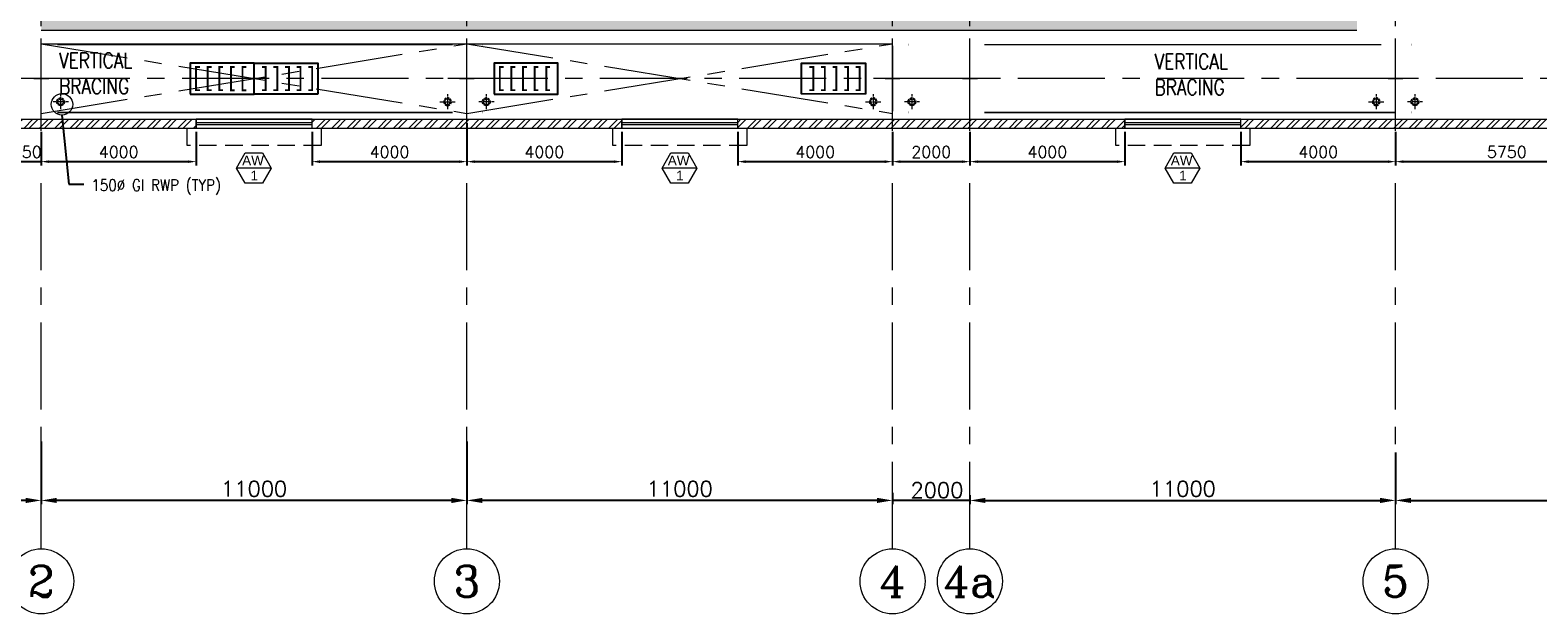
# Model space of a CAD drawing. Header units: inches. Extents: x 709340 to 1075215, y 37864 to 402163.
# Tile 9 of 56: x 796463 to 835428, y 138610 to 153690. Entities that reach past the tile are written whole.
import ezdxf
from ezdxf.enums import TextEntityAlignment as Align

# ---------------------------------------------------------------- set-up
doc = ezdxf.new("R2010")
doc.units = ezdxf.units.IN
doc.header["$LTSCALE"] = 1800
doc.header["$MEASUREMENT"] = 0
for name, pattern in [('1 NORTH ELEVATION$0$NORTH ELEVATION$0$HIDDEN', [0.375, 0.25, -0.125]), ('CENTER', [2, 1.25, -0.25, 0.25, -0.25]), ('CENTER2', [1.125, 0.75, -0.125, 0.125, -0.125]), ('CONTINOUS', [0]), ('CONTINU', [0]), ('HIDDEN', [0.375, 0.25, -0.125]), ('HIDDEN2', [0.1875, 0.125, -0.0625])]:
    doc.linetypes.add(name, pattern=pattern)
doc.layers.get('0').update_dxf_attribs({"color": 253, "lineweight": 5})
doc.layers.get('Defpoints').update_dxf_attribs({"lineweight": 18})
for name, color, linetype, lineweight in [('2CON', 1, 'Continuous', 13), ('4MM', 4, 'Continuous', 20), ('A-WIN TAG', 3, 'Continuous', 13), ('BRACING', 1, 'HIDDEN', 18), ('CEN', 8, 'CENTER', 18), ('CL', 8, 'CENTER', 15), ('COL', 1, 'Continuous', 18), ('DIM', 4, 'Continuous', 18), ('dimension line', 4, 'Continuous', 13), ('GRID', 8, 'CENTER', 18), ('RAIN WATER', 6, 'Continuous', 18), ('SUNSHADE', 2, '1 NORTH ELEVATION$0$NORTH ELEVATION$0$HIDDEN', 13), ('TEXT', 3, 'Continuous', 18), ('WALL', 6, 'Continuous', 18), ('WALL HATCH', 8, 'Continuous', 13), ('WINDOW', 3, 'Continuous', 13)]:
    doc.layers.add(name, color=color, linetype=linetype, lineweight=lineweight)
for name, color, linetype in [('COLUMN FOUNDATION', 4, 'Continuous'), ('SWGR', 7, 'Continuous'), ('TRAY', 11, 'Continuous')]:
    doc.layers.add(name, color=color, linetype=linetype)
doc.styles.add('ROAMNS', font='ROMANS.shx')
doc.styles.add('ROMANC', font='ROMANC.SHX')
doc.styles.add('ROMANS', font='romans.shx')
doc.styles.get("Standard").update_dxf_attribs({"font": 'arial.ttf'})
doc.dimstyles.new('DIM INT 1', dxfattribs={"dimtxt": 300, "dimasz": 200, "dimexe": 100, "dimexo": 100, "dimgap": 100, "dimtad": 1, "dimdec": 0, "dimzin": 13, "dimdsep": 46, "dimlunit": 5, "dimtxsty": 'ROAMNS', "dimblk2": 'OBLIQUE', "dimcen": 0.09, "dimclrd": 9, "dimclre": 9, "dimclrt": 4, "dimadec": 0, "dimazin": 0, "dimtfac": 1, "dimtdec": 0, "dimtix": 1, "dimtmove": 2, "dimatfit": 3, "dimfxl": 1, "dimtolj": 1, "dimtzin": 13, "dimarcsym": 0})
doc.dimstyles.new('DIM100 x2', dxfattribs={"dimscale": 0, "dimtxt": 400, "dimasz": 400, "dimexe": 100, "dimexo": 100, "dimgap": 100, "dimtad": 1, "dimdec": 0, "dimzin": 13, "dimdsep": 46, "dimtxsty": 'ROMANS', "dimblk2": 'OBLIQUE', "dimcen": 100, "dimdle": 100, "dimclrd": 9, "dimclre": 9, "dimclrt": 4, "dimadec": 0, "dimazin": 0, "dimtfac": 1.1, "dimtdec": 0, "dimtix": 1, "dimtmove": 2, "dimatfit": 3, "dimfxl": 1, "dimtolj": 1, "dimtzin": 13, "dimarcsym": 0})

# ---------------------------------------------------------------- blocks, each defined once
blk = doc.blocks.new('COL A')
at = {"layer": '4MM', "const_width": 3}
for points in [[(-412, 900), (412, 900), (412, 850), (-412, 850)], [(-25, 850), (25, 850), (25, -850), (-25, -850)], [(-412, -850), (412, -850), (412, -900), (-412, -900)]]:
    blk.add_lwpolyline(points, close=True, dxfattribs=at)
at = {"layer": 'CL', "color": 25}
for p, q in [((0, -900), (0, 1032)), ((556, 0), (-495, 0))]:
    blk.add_line(p, q, dxfattribs=at)
blk = doc.blocks.new('A-ROW COLUMN')
blk.add_line((181169, 40840), (181169, 42640))
at = {"layer": 'CEN'}
for p, q in [((181169, 40840), (181169, 42640)), ((180977, 41740), (181360, 41740))]:
    blk.add_line(p, q, dxfattribs=at)
blk.add_blockref('COL A', (181169, 41740))
blk = doc.blocks.new('*D408')
at = {"layer": 'Defpoints', "color": 0, "transparency": 16777216}
for p in [(796751, 143165), (807751, 142021), (796751, 141540)]:
    blk.add_point(p, dxfattribs=at)
at = {"layer": 'dimension line', "color": 9, "lineweight": -2, "transparency": 16777216}
for p, q in [((796751, 143065), (796751, 141440)), ((807751, 141921), (807751, 141440)), ((807351, 141540), (797151, 141540))]:
    blk.add_line(p, q, dxfattribs=at)
at = {"layer": 'dimension line', "color": 9, "transparency": 16777216}
for points in [[(797151, 141606), (797151, 141473), (796751, 141540)], [(807351, 141606), (807351, 141473), (807751, 141540)]]:
    blk.add_solid(points, dxfattribs=at)
at = {"layer": 'dimension line', "color": 4, "transparency": 16777216, "insert": (802251, 141840), "char_height": 400, "attachment_point": 5, "style": 'ROMANS'}
blk.add_mtext('\\A1;11000', dxfattribs=at)
blk = doc.blocks.new('_Oblique')
at = {"color": 0, "linetype": 'ByBlock', "lineweight": -2}
blk.add_line((-0.5, -0.5), (0.5, 0.5), dxfattribs=at)
blk = doc.blocks.new('*D409')
at = {"layer": 'Defpoints', "color": 0, "transparency": 16777216}
for p in [(807751, 143165), (818751, 141836), (807751, 141540)]:
    blk.add_point(p, dxfattribs=at)
at = {"layer": 'dimension line', "color": 9, "lineweight": -2, "transparency": 16777216}
for p, q in [((807751, 143065), (807751, 141440)), ((818351, 141540), (808151, 141540)), ((818751, 141736), (818751, 141440))]:
    blk.add_line(p, q, dxfattribs=at)
at = {"layer": 'dimension line', "color": 9, "transparency": 16777216}
for points in [[(808151, 141606), (808151, 141473), (807751, 141540)], [(818351, 141606), (818351, 141473), (818751, 141540)]]:
    blk.add_solid(points, dxfattribs=at)
at = {"layer": 'dimension line', "color": 4, "transparency": 16777216, "insert": (813251, 141840), "char_height": 400, "attachment_point": 5, "style": 'ROMANS'}
blk.add_mtext('\\A1;11000', dxfattribs=at)
blk = doc.blocks.new('*D410')
at = {"layer": 'Defpoints', "color": 0, "transparency": 16777216}
for p in [(784751, 143165), (796751, 142021), (784751, 141540)]:
    blk.add_point(p, dxfattribs=at)
at = {"layer": 'dimension line', "color": 9, "lineweight": -2, "transparency": 16777216}
for p, q in [((784751, 143065), (784751, 141440)), ((796751, 141921), (796751, 141440)), ((796351, 141540), (785151, 141540))]:
    blk.add_line(p, q, dxfattribs=at)
at = {"layer": 'dimension line', "color": 9, "transparency": 16777216}
for points in [[(785151, 141606), (785151, 141473), (784751, 141540)], [(796351, 141606), (796351, 141473), (796751, 141540)]]:
    blk.add_solid(points, dxfattribs=at)
at = {"layer": 'dimension line', "color": 4, "transparency": 16777216, "insert": (790751, 141840), "char_height": 400, "attachment_point": 5, "style": 'ROMANS'}
blk.add_mtext('\\A1;12000', dxfattribs=at)
blk = doc.blocks.new('*D412')
at = {"layer": 'Defpoints', "color": 0, "transparency": 16777216}
for p in [(831751, 142881), (820751, 141776), (831751, 141540)]:
    blk.add_point(p, dxfattribs=at)
at = {"layer": 'dimension line', "color": 9, "lineweight": -2, "transparency": 16777216}
for p, q in [((831751, 142781), (831751, 141440)), ((820751, 141676), (820751, 141440)), ((821151, 141540), (831351, 141540))]:
    blk.add_line(p, q, dxfattribs=at)
at = {"layer": 'dimension line', "color": 9, "transparency": 16777216}
for points in [[(821151, 141606), (821151, 141473), (820751, 141540)], [(831351, 141606), (831351, 141473), (831751, 141540)]]:
    blk.add_solid(points, dxfattribs=at)
at = {"layer": 'dimension line', "color": 4, "transparency": 16777216, "insert": (826251, 141840), "char_height": 400, "attachment_point": 5, "style": 'ROMANS'}
blk.add_mtext('\\A1;11000', dxfattribs=at)
blk = doc.blocks.new('*D413')
at = {"layer": 'Defpoints', "color": 0, "transparency": 16777216}
for p in [(843751, 143165), (831751, 142182), (843751, 141540)]:
    blk.add_point(p, dxfattribs=at)
at = {"layer": 'dimension line', "color": 9, "lineweight": -2, "transparency": 16777216}
for p, q in [((843751, 143065), (843751, 141440)), ((831751, 142082), (831751, 141440)), ((832151, 141540), (843351, 141540))]:
    blk.add_line(p, q, dxfattribs=at)
at = {"layer": 'dimension line', "color": 9, "transparency": 16777216}
for points in [[(832151, 141606), (832151, 141473), (831751, 141540)], [(843351, 141606), (843351, 141473), (843751, 141540)]]:
    blk.add_solid(points, dxfattribs=at)
at = {"layer": 'dimension line', "color": 4, "transparency": 16777216, "insert": (837751, 141840), "char_height": 400, "attachment_point": 5, "style": 'ROMANS'}
blk.add_mtext('\\A1;12000', dxfattribs=at)
blk = doc.blocks.new('*D424')
at = {"layer": 'Defpoints', "color": 0, "transparency": 16777216}
for p in [(818751, 141836), (818751, 141540), (820751, 141664)]:
    blk.add_point(p, dxfattribs=at)
at = {"layer": 'dimension line', "color": 9, "lineweight": -2, "transparency": 16777216}
for p, q in [((818351, 141540), (817951, 141540)), ((818751, 141736), (818751, 141440)), ((820751, 141540), (818751, 141540)), ((820751, 141564), (820751, 141440)), ((821151, 141540), (821551, 141540))]:
    blk.add_line(p, q, dxfattribs=at)
at = {"layer": 'dimension line', "color": 9, "transparency": 16777216}
for points in [[(818351, 141606), (818351, 141473), (818751, 141540)], [(821151, 141606), (821151, 141473), (820751, 141540)]]:
    blk.add_solid(points, dxfattribs=at)
at = {"layer": 'dimension line', "color": 4, "transparency": 16777216, "insert": (819899, 141804), "char_height": 400, "attachment_point": 5, "style": 'ROMANS'}
blk.add_mtext('\\A1;2000', dxfattribs=at)
blk = doc.blocks.new('A$C377314CA')
at = {"layer": 'SWGR', "color": 4, "linetype": 'CONTINOUS', "const_width": 25}
for points in [[(-9150, 300), (-9250, 300), (-9250, -300), (-9150, -300)], [(-8850, 300), (-8950, 300), (-8950, -300), (-8850, -300)], [(-2150, 300), (-2050, 300), (-2050, -300), (-2150, -300)], [(-1850, 300), (-1750, 300), (-1750, -300), (-1850, -300)], [(-1550, 300), (-1450, 300), (-1450, -300), (-1550, -300)], [(-1250, 300), (-1150, 300), (-1150, -300), (-1250, -300)], [(-950, 300), (-850, 300), (-850, -300), (-950, -300)]]:
    blk.add_lwpolyline(points, dxfattribs=at)
at = {"layer": 'TRAY', "color": 1, "linetype": 'CONTINOUS', "elevation": 0}
for points in [[(-18150, -402), (-16500, -400), (-16500, 400), (-18150, 400)], [(-14850, -400), (-16500, -400), (-16500, 400), (-14850, 400)]]:
    blk.add_lwpolyline(points, close=True, dxfattribs=at)
at = {"layer": 'TRAY', "color": 1, "linetype": 'CONTINOUS'}
for points in [[(-10300, -400), (-8650, -400), (-8650, 400), (-10300, 400)], [(-10300, -400), (-8650, -398), (-8650, 400), (-10300, 400)], [(-700, -400), (-2350, -398), (-2350, 400), (-700, 400)]]:
    blk.add_lwpolyline(points, close=True, dxfattribs=at)
at = {"layer": 'TRAY', "color": 4, "linetype": 'CONTINU', "const_width": 50}
for points in [[(-17900, -300), (-18000, -300), (-18000, 300), (-17900, 300)], [(-17600, -300), (-17700, -300), (-17700, 300), (-17600, 300)], [(-17300, -300), (-17400, -300), (-17400, 300), (-17300, 300)], [(-10050, -300), (-10150, -300), (-10150, 300), (-10050, 300)], [(-10050, -300), (-10150, -300), (-10150, 300), (-10050, 300)], [(-9750, -300), (-9850, -300), (-9850, 300), (-9750, 300)], [(-9750, -300), (-9850, -300), (-9850, 300), (-9750, 300)], [(-9450, -300), (-9550, -300), (-9550, 300), (-9450, 300)], [(-9450, -300), (-9550, -300), (-9550, 300), (-9450, 300)], [(-9150, -300), (-9250, -300), (-9250, 300), (-9150, 300)], [(-9150, -300), (-9250, -300), (-9250, 300), (-9150, 300)], [(-8850, -300), (-8950, -300), (-8950, 300), (-8850, 300)], [(-8850, -300), (-8950, -300), (-8950, 300), (-8850, 300)], [(-2150, -300), (-2050, -300), (-2050, 300), (-2150, 300)], [(-1850, -300), (-1750, -300), (-1750, 300), (-1850, 300)], [(-1550, -300), (-1450, -300), (-1450, 300), (-1550, 300)], [(-1250, -300), (-1150, -300), (-1150, 300), (-1250, 300)], [(-950, -300), (-850, -300), (-850, 300), (-950, 300)]]:
    blk.add_lwpolyline(points, dxfattribs=at)
at = {"layer": 'TRAY', "color": 4, "linetype": 'CONTINU', "const_width": 50, "elevation": 0}
for points in [[(-17000, -302), (-17100, -302), (-17100, 298), (-17000, 298)], [(-16700, -302), (-16800, -302), (-16800, 298), (-16700, 298)], [(-16300, -300), (-16200, -300), (-16200, 300), (-16300, 300)], [(-16000, -300), (-15900, -300), (-15900, 300), (-16000, 300)], [(-15700, -300), (-15600, -300), (-15600, 300), (-15700, 300)], [(-15400, -300), (-15300, -300), (-15300, 300), (-15400, 300)], [(-15100, -300), (-15000, -300), (-15000, 300), (-15100, 300)]]:
    blk.add_lwpolyline(points, dxfattribs=at)
blk = doc.blocks.new('A$C606C4837')
h = blk.add_hatch()
h.set_pattern_fill('DOTS', color=8, scale=5000)
h.set_pattern_definition([(0, (0, -1000), (156.25, 312.5), [0, -312.5])])
h.paths.add_polyline_path([(-67175, -8700), (-67175, -10200), (-33175, -10200), (-33175, -8832), (-4175, -8832), (-4175, -10432), (-2675, -10432), (-1175, -10432), (-1175, -8932), (-2675, -8932), (-2675, -7332), (-34675, -7332), (-34675, -8700)])
at = {"layer": 'DIM', "color": 8}
blk.add_line((-67175, -10200), (-33175, -10200), dxfattribs=at)
blk = doc.blocks.new('RWDP')
at = {"layer": 'RAIN WATER', "linetype": 'CENTER2', "ltscale": 0.05}
for p, q in [((700, -600), (300, -600)), ((500, -400), (500, -800))]:
    blk.add_line(p, q, dxfattribs=at)
at = {"layer": 'RAIN WATER', "linetype": 'HIDDEN2', "ltscale": 0.25}
blk.add_circle((500, -600), 100, dxfattribs=at)
at = {"layer": 'RAIN WATER', "ltscale": 0.25}
blk.add_circle((500, -600), 75, dxfattribs=at)
blk = doc.blocks.new('*D513')
at = {"color": 9, "lineweight": -2, "transparency": 16777216}
for p, q in [((796001, 151060), (796001, 150193)), ((796751, 151060), (796751, 150193)), ((795801, 150293), (795601, 150293)), ((796001, 150293), (796751, 150293)), ((796951, 150293), (797151, 150293))]:
    blk.add_line(p, q, dxfattribs=at)
at = {"color": 9, "transparency": 16777216}
for points in [[(795801, 150326), (795801, 150259), (796001, 150293)], [(796951, 150326), (796951, 150259), (796751, 150293)]]:
    blk.add_solid(points, dxfattribs=at)
at = {"layer": 'Defpoints', "color": 0, "transparency": 16777216}
for p in [(796001, 151160), (796751, 151160)]:
    blk.add_point(p, dxfattribs=at)
at = {"color": 4, "transparency": 16777216, "insert": (796376, 150543), "char_height": 300, "attachment_point": 5, "style": 'ROAMNS', "bg_fill": 3, "box_fill_scale": 1.25, "bg_fill_color": 256, "bg_fill_true_color": 13158600, "bg_fill_transparency": 0}
blk.add_mtext('\\A1;750', dxfattribs=at)
at = {"layer": 'Defpoints', "color": 0, "transparency": 16777216}
blk.add_point((796751, 150293), dxfattribs=at)
blk = doc.blocks.new('*D514')
at = {"color": 9, "lineweight": -2, "transparency": 16777216}
for p, q in [((796751, 151060), (796751, 150193)), ((800751, 151060), (800751, 150193)), ((796951, 150293), (800551, 150293))]:
    blk.add_line(p, q, dxfattribs=at)
at = {"color": 9, "transparency": 16777216}
for points in [[(796951, 150326), (796951, 150259), (796751, 150293)], [(800551, 150326), (800551, 150259), (800751, 150293)]]:
    blk.add_solid(points, dxfattribs=at)
at = {"layer": 'Defpoints', "color": 0, "transparency": 16777216}
for p in [(796751, 151160), (800751, 151160), (800751, 150293)]:
    blk.add_point(p, dxfattribs=at)
at = {"color": 4, "transparency": 16777216, "insert": (798751, 150543), "char_height": 300, "attachment_point": 5, "style": 'ROAMNS', "bg_fill": 3, "box_fill_scale": 1.25, "bg_fill_color": 256, "bg_fill_true_color": 13158600, "bg_fill_transparency": 0}
blk.add_mtext('\\A1;4000', dxfattribs=at)
blk = doc.blocks.new('*D515')
at = {"color": 9, "lineweight": -2, "transparency": 16777216}
for p, q in [((807751, 151290), (807751, 150193)), ((803751, 151060), (803751, 150193)), ((803951, 150293), (807551, 150293))]:
    blk.add_line(p, q, dxfattribs=at)
at = {"color": 9, "transparency": 16777216}
for points in [[(803951, 150326), (803951, 150259), (803751, 150293)], [(807551, 150326), (807551, 150259), (807751, 150293)]]:
    blk.add_solid(points, dxfattribs=at)
at = {"layer": 'Defpoints', "color": 0, "transparency": 16777216}
for p in [(807751, 151390), (803751, 151160), (807751, 150293)]:
    blk.add_point(p, dxfattribs=at)
at = {"color": 4, "transparency": 16777216, "insert": (805751, 150543), "char_height": 300, "attachment_point": 5, "style": 'ROAMNS', "bg_fill": 3, "box_fill_scale": 1.25, "bg_fill_color": 256, "bg_fill_true_color": 13158600, "bg_fill_transparency": 0}
blk.add_mtext('\\A1;4000', dxfattribs=at)
blk = doc.blocks.new('*D516')
at = {"color": 9, "lineweight": -2, "transparency": 16777216}
for p, q in [((807751, 151290), (807751, 150193)), ((811751, 151060), (811751, 150193)), ((807951, 150293), (811551, 150293))]:
    blk.add_line(p, q, dxfattribs=at)
at = {"color": 9, "transparency": 16777216}
for points in [[(807951, 150326), (807951, 150259), (807751, 150293)], [(811551, 150326), (811551, 150259), (811751, 150293)]]:
    blk.add_solid(points, dxfattribs=at)
at = {"layer": 'Defpoints', "color": 0, "transparency": 16777216}
for p in [(807751, 151390), (811751, 151160), (811751, 150293)]:
    blk.add_point(p, dxfattribs=at)
at = {"color": 4, "transparency": 16777216, "insert": (809751, 150543), "char_height": 300, "attachment_point": 5, "style": 'ROAMNS', "bg_fill": 3, "box_fill_scale": 1.25, "bg_fill_color": 256, "bg_fill_true_color": 13158600, "bg_fill_transparency": 0}
blk.add_mtext('\\A1;4000', dxfattribs=at)
blk = doc.blocks.new('*D517')
at = {"color": 9, "lineweight": -2, "transparency": 16777216}
for p, q in [((814751, 151060), (814751, 150193)), ((818751, 151060), (818751, 150193)), ((814951, 150293), (818551, 150293))]:
    blk.add_line(p, q, dxfattribs=at)
at = {"color": 9, "transparency": 16777216}
for points in [[(814951, 150326), (814951, 150259), (814751, 150293)], [(818551, 150326), (818551, 150259), (818751, 150293)]]:
    blk.add_solid(points, dxfattribs=at)
at = {"layer": 'Defpoints', "color": 0, "transparency": 16777216}
for p in [(814751, 151160), (818751, 151160), (818751, 150293)]:
    blk.add_point(p, dxfattribs=at)
at = {"color": 4, "transparency": 16777216, "insert": (816751, 150543), "char_height": 300, "attachment_point": 5, "style": 'ROAMNS', "bg_fill": 3, "box_fill_scale": 1.25, "bg_fill_color": 256, "bg_fill_true_color": 13158600, "bg_fill_transparency": 0}
blk.add_mtext('\\A1;4000', dxfattribs=at)
blk = doc.blocks.new('*D518')
at = {"color": 9, "lineweight": -2, "transparency": 16777216}
for p, q in [((818751, 151060), (818751, 150193)), ((820751, 151060), (820751, 150193)), ((818951, 150293), (820551, 150293))]:
    blk.add_line(p, q, dxfattribs=at)
at = {"color": 9, "transparency": 16777216}
for points in [[(818951, 150326), (818951, 150259), (818751, 150293)], [(820551, 150326), (820551, 150259), (820751, 150293)]]:
    blk.add_solid(points, dxfattribs=at)
at = {"layer": 'Defpoints', "color": 0, "transparency": 16777216}
for p in [(818751, 151160), (820751, 151160), (820751, 150293)]:
    blk.add_point(p, dxfattribs=at)
at = {"color": 4, "transparency": 16777216, "insert": (819751, 150543), "char_height": 300, "attachment_point": 5, "style": 'ROAMNS', "bg_fill": 3, "box_fill_scale": 1.25, "bg_fill_color": 256, "bg_fill_true_color": 13158600, "bg_fill_transparency": 0}
blk.add_mtext('\\A1;2000', dxfattribs=at)
blk = doc.blocks.new('*D519')
at = {"color": 9, "lineweight": -2, "transparency": 16777216}
for p, q in [((820751, 151060), (820751, 150193)), ((824751, 151060), (824751, 150193)), ((820951, 150293), (824551, 150293))]:
    blk.add_line(p, q, dxfattribs=at)
at = {"color": 9, "transparency": 16777216}
for points in [[(820951, 150326), (820951, 150259), (820751, 150293)], [(824551, 150326), (824551, 150259), (824751, 150293)]]:
    blk.add_solid(points, dxfattribs=at)
at = {"layer": 'Defpoints', "color": 0, "transparency": 16777216}
for p in [(820751, 151160), (824751, 151160), (824751, 150293)]:
    blk.add_point(p, dxfattribs=at)
at = {"color": 4, "transparency": 16777216, "insert": (822751, 150543), "char_height": 300, "attachment_point": 5, "style": 'ROAMNS', "bg_fill": 3, "box_fill_scale": 1.25, "bg_fill_color": 256, "bg_fill_true_color": 13158600, "bg_fill_transparency": 0}
blk.add_mtext('\\A1;4000', dxfattribs=at)
blk = doc.blocks.new('*D520')
at = {"color": 9, "lineweight": -2, "transparency": 16777216}
for p, q in [((827751, 151060), (827751, 150193)), ((831751, 151060), (831751, 150193)), ((827951, 150293), (831551, 150293))]:
    blk.add_line(p, q, dxfattribs=at)
at = {"color": 9, "transparency": 16777216}
for points in [[(827951, 150326), (827951, 150259), (827751, 150293)], [(831551, 150326), (831551, 150259), (831751, 150293)]]:
    blk.add_solid(points, dxfattribs=at)
at = {"layer": 'Defpoints', "color": 0, "transparency": 16777216}
for p in [(827751, 151160), (831751, 151160), (831751, 150293)]:
    blk.add_point(p, dxfattribs=at)
at = {"color": 4, "transparency": 16777216, "insert": (829751, 150543), "char_height": 300, "attachment_point": 5, "style": 'ROAMNS', "bg_fill": 3, "box_fill_scale": 1.25, "bg_fill_color": 256, "bg_fill_true_color": 13158600, "bg_fill_transparency": 0}
blk.add_mtext('\\A1;4000', dxfattribs=at)
blk = doc.blocks.new('*D521')
at = {"color": 9, "lineweight": -2, "transparency": 16777216}
for p, q in [((831751, 151060), (831751, 150193)), ((837501, 150790), (837501, 150193)), ((831951, 150293), (837301, 150293))]:
    blk.add_line(p, q, dxfattribs=at)
at = {"color": 9, "transparency": 16777216}
for points in [[(831951, 150326), (831951, 150259), (831751, 150293)], [(837301, 150326), (837301, 150259), (837501, 150293)]]:
    blk.add_solid(points, dxfattribs=at)
at = {"layer": 'Defpoints', "color": 0, "transparency": 16777216}
for p in [(831751, 151160), (837501, 150890), (837501, 150293)]:
    blk.add_point(p, dxfattribs=at)
at = {"color": 4, "transparency": 16777216, "insert": (834626, 150543), "char_height": 300, "attachment_point": 5, "style": 'ROAMNS', "bg_fill": 3, "box_fill_scale": 1.25, "bg_fill_color": 256, "bg_fill_true_color": 13158600, "bg_fill_transparency": 0}
blk.add_mtext('\\A1;5750', dxfattribs=at)

msp = doc.modelspace()

# ---------------------------------------------------------------- hatches: boundary and pattern name
at = {"layer": 'WALL HATCH'}
h = msp.add_hatch(dxfattribs=at)
h.set_pattern_fill('ANSI32', color=256, scale=750, style=0)
h.paths.add_polyline_path([(820750.9, 151389.9), (818750.9, 151389.9), (818750.9, 151159.9), (820750.9, 151159.9)])
h.paths.add_polyline_path([(800750.9, 151159.9), (800750.9, 151389.9), (796751.3, 151389.9), (796751.3, 151159.9), (807751.3, 151159.9), (807751.3, 151389.9), (803750.9, 151389.9), (803750.9, 151159.9)])
h.paths.add_polyline_path([(824750.9, 151159.9), (824750.9, 151389.9), (820750.9, 151389.9), (820750.9, 151159.9)])
h.paths.add_polyline_path([(827750.9, 151389.9), (827750.9, 151159.9), (831750.9, 151159.9), (831750.9, 151389.9)])
h.paths.add_polyline_path([(814750.9, 151389.9), (814750.9, 151159.9), (811750.9, 151159.9), (811750.9, 151389.9), (807751.3, 151389.9), (807751.3, 151159.9), (818750.9, 151159.9), (818750.9, 151389.9)])
h.paths.add_polyline_path([(796228.1, 151389.9), (796228.1, 151159.9), (796751.3, 151159.9), (796751.3, 151389.9)])
h = msp.add_hatch(dxfattribs=at)
h.set_pattern_fill('ANSI32', color=256, scale=750, style=0)
h.paths.add_polyline_path([(837385.9, 151389.9), (832580.9, 151389.9), (831750.9, 151389.9), (831750.9, 151159.9), (832580.9, 151159.9), (837385.9, 151159.9)])
h.paths.add_polyline_path([(840100.9, 151389.9), (838815.9, 151389.9), (838815.9, 151159.9), (840100.9, 151159.9)])

# ---------------------------------------------------------------- linework, layer by layer
for centre in [(796750.9, 139450), (796750.9, 139450), (807750.9, 139450), (807750.9, 139450), (818750.9, 139450), (818750.9, 139450), (820750.9, 139450), (820750.9, 139450), (831750.9, 139450), (831750.9, 139450)]:
    msp.add_circle(centre, 840.3)
at = {"layer": '2CON'}
for p, q in [((802693.4, 150126.6), (801793.4, 150126.6)), ((813693.4, 150126.6), (812793.4, 150126.6)), ((826693.4, 150126.6), (825793.4, 150126.6))]:
    msp.add_line(p, q, dxfattribs=at)
at = {"layer": 'A-WIN TAG'}
for points in [[(802018.4, 149736.9), (801793.4, 150126.6), (802018.4, 150516.4), (802468.4, 150516.4), (802693.4, 150126.6), (802468.4, 149736.9)], [(813018.4, 149736.9), (812793.4, 150126.6), (813018.4, 150516.4), (813468.4, 150516.4), (813693.4, 150126.6), (813468.4, 149736.9)], [(826018.4, 149736.9), (825793.4, 150126.6), (826018.4, 150516.4), (826468.4, 150516.4), (826693.4, 150126.6), (826468.4, 149736.9)]]:
    msp.add_lwpolyline(points, close=True, dxfattribs=at)
at = {"layer": 'BRACING', "const_width": 40}
for points in [[(797163.4, 153314.9), (807380.9, 153314.9)], [(821120.9, 153314.9), (831380.9, 153314.9)], [(797163.4, 151564.9), (807380.9, 151564.9)], [(821120.9, 151564.9), (831750.9, 151564.9)]]:
    msp.add_lwpolyline(points, dxfattribs=at)
at = {"layer": 'CEN'}
for p, q in [((796750.9, 151539.9), (807750.9, 153339.9)), ((796750.9, 153339.9), (807750.9, 151539.9)), ((807750.9, 151539.9), (818750.9, 153339.9)), ((807750.9, 153339.9), (818750.9, 151539.9))]:
    msp.add_line(p, q, dxfattribs=at)
at = {"layer": 'GRID'}
for p, q in [((807750.9, 140290.3), (807754.4, 233083.5)), ((796750.9, 140290.3), (796754.4, 230510.2)), ((820750.9, 140290.3), (820750.9, 198939.9)), ((831750.9, 140290.3), (831750.9, 198939.9)), ((818750.9, 140290.3), (818750.9, 156289.9)), ((928639.6, 152439.9), (775898.7, 152439.9))]:
    msp.add_line(p, q, dxfattribs=at)
at = {"layer": 'SUNSHADE'}
for points in [[(803980.9, 151159.9), (803980.9, 150709.9), (800520.9, 150709.9), (800520.9, 151159.9)], [(814980.9, 151159.9), (814980.9, 150709.9), (811520.9, 150709.9), (811520.9, 151159.9)], [(827980.9, 151159.9), (827980.9, 150709.9), (824520.9, 150709.9), (824520.9, 151159.9)]]:
    msp.add_lwpolyline(points, dxfattribs=at)
at = {"layer": 'WALL'}
for p, q in [((796750.9, 153339.9), (818750.9, 153339.9)), ((796228.1, 151389.9), (832580.9, 151389.9)), ((800750.9, 151159.9), (800750.9, 151389.9)), ((803750.9, 151159.9), (803750.9, 151389.9)), ((811750.9, 151159.9), (811750.9, 151389.9)), ((814750.9, 151159.9), (814750.9, 151389.9)), ((824750.9, 151159.9), (824750.9, 151389.9)), ((827750.9, 151159.9), (827750.9, 151389.9)), ((832580.9, 151389.9), (838195.9, 151389.9)), ((796228.1, 151159.9), (832580.9, 151159.9)), ((832554.1, 151159.9), (837615.9, 151159.9))]:
    msp.add_line(p, q, dxfattribs=at)
msp.add_circle((797285.1, 151773.2), 277.5, dxfattribs=at)
at = {"layer": 'WINDOW', "ltscale": 100}
for p, q in [((800750.9, 151301.3), (803750.9, 151301.3)), ((800750.9, 151251.3), (803750.9, 151251.3)), ((811750.9, 151301.3), (814750.9, 151301.3)), ((811750.9, 151251.3), (814750.9, 151251.3)), ((824750.9, 151301.3), (827750.9, 151301.3)), ((824750.9, 151251.3), (827750.9, 151251.3))]:
    msp.add_line(p, q, dxfattribs=at)
for points in [[(803750.9, 151159.9), (803750.9, 151389.9), (800750.9, 151389.9), (800750.9, 151159.9)], [(814750.9, 151159.9), (814750.9, 151389.9), (811750.9, 151389.9), (811750.9, 151159.9)], [(827750.9, 151159.9), (827750.9, 151389.9), (824750.9, 151389.9), (824750.9, 151159.9)]]:
    msp.add_lwpolyline(points, close=True, dxfattribs=at)

# ---------------------------------------------------------------- block references
at = {"layer": 'COL'}
for p in [(615582.4, 110700.2), (626582.4, 110700.2), (637582.4, 110700.2), (637582.4, 110700.2), (639582.4, 110700.2), (650582.4, 110700.2)]:
    msp.add_blockref('A-ROW COLUMN', p, dxfattribs=at)
at = {"layer": 'COLUMN FOUNDATION', "color": 1}
msp.add_blockref('A$C377314CA', (818750.9, 152439.9), dxfattribs=at)
at = {"layer": 'DIM'}
msp.add_blockref('A$C606C4837', (863925.9, 163889.9), dxfattribs=at)
at = {"layer": 'RAIN WATER'}
for p in [(796750.9, 152439.9), (807750.9, 152439.9), (818750.9, 152439.9), (831750.9, 152439.9)]:
    msp.add_blockref('RWDP', p, dxfattribs=at)
at = {"layer": 'RAIN WATER', "xscale": -1}
for p in [(807750.9, 152439.9), (818750.9, 152439.9), (831750.9, 152439.9)]:
    msp.add_blockref('RWDP', p, dxfattribs=at)

# ---------------------------------------------------------------- texts
at = {"layer": 'A-WIN TAG'}
for s, p in [('AW', (802223.7, 150323.3)), ('AW', (813223.7, 150323.3)), ('AW', (826223.7, 150323.3)), ('1', (802255, 149933.2)), ('1', (813255, 149933.2)), ('1', (826255, 149933.2))]:
    msp.add_text(s, height=250, dxfattribs=at).set_placement(p, align=Align.MIDDLE)
at = {"layer": 'TEXT', "style": 'ROMANC'}
for s, p in [('2', (796750.9, 139450)), ('3', (807750.9, 139450)), ('4', (818750.9, 139450)), ('4a', (820750.9, 139450)), ('5', (831750.9, 139450))]:
    msp.add_text(s, height=800, dxfattribs=at).set_placement(p, align=Align.MIDDLE)
at = {"layer": 'TEXT', "attachment_point": 1}
for s, insert, char_height, width, style in [('{\\W0.8;VERTICAL BRACING}', (797213.7, 153108), 400, 2515.419, 'ROMANC'), ('{\\W0.8;VERTICAL BRACING}', (825525.4, 153079.9), 400, 2106.178, 'ROMANC'), ('{\\W0.85;150%%C GI RWP (TYP)}', (798046.3, 149834.9), 300, 3203.571, 'ROMANS')]:
    msp.add_mtext(s, dxfattribs=dict(at, insert=insert, char_height=char_height, width=width, style=style))

# ---------------------------------------------------------------- dimensions: what is measured, and where the dimension line sits
at = {"layer": 'dimension line'}
for base, p1, p2, picture, middle in [((784750.9, 141539.6), (796750.9, 142021.3), (784750.9, 143165.2), '*D410', (790750.9, 141839.6)), ((796750.9, 141539.6), (807750.9, 142021.3), (796750.9, 143165.2), '*D408', (802250.9, 141839.6)), ((807750.9, 141539.6), (818750.9, 141836.2), (807750.9, 143165.2), '*D409', (813250.9, 141839.6))]:
    dim = msp.add_linear_dim(base=base, p1=p1, p2=p2, angle=180, dimstyle='DIM100 x2', override={"dimscale": 1}, dxfattribs=at)
    dim.commit()
    dim.dimension.update_dxf_attribs({"geometry": picture, "text_midpoint": middle})
for base, p1, p2, picture, middle in [((843750.9, 141539.6), (831750.9, 142182.2), (843750.9, 143165.2), '*D413', (837750.9, 141839.6)), ((831750.9, 141539.6), (820750.9, 141776.2), (831750.9, 142881.3), '*D412', (826250.9, 141839.6))]:
    dim = msp.add_linear_dim(base=base, p1=p1, p2=p2, dimstyle='DIM100 x2', override={"dimscale": 1}, dxfattribs=at)
    dim.commit()
    dim.dimension.update_dxf_attribs({"geometry": picture, "text_midpoint": middle})
dim = msp.add_linear_dim(base=(818750.9, 141539.6), p1=(820750.9, 141664.1), p2=(818750.9, 141836.2), angle=180, dimstyle='DIM100 x2', override={"dimscale": 1}, dxfattribs=at)
dim.commit()
dim.dimension.update_dxf_attribs({"geometry": '*D424', "text_midpoint": (819899.4, 141804.1), "dimtype": 160})

# ---------------------------------------------------------------- next in the draw order: dimensions: what is measured, and where the dimension line sits
at = {"color": 250}
for base, p1, p2, picture, middle in [((807751.3, 150292.7), (803750.9, 151159.9), (807751.3, 151389.9), '*D515', (805751.1, 150542.7)), ((796751.3, 150292.7), (796000.9, 151159.9), (796751.3, 151159.9), '*D513', (796376.1, 150542.7)), ((818750.9, 150292.7), (814750.9, 151159.9), (818750.9, 151159.9), '*D517', (816750.9, 150542.7)), ((831750.9, 150292.7), (827750.9, 151159.9), (831750.9, 151159.9), '*D520', (829750.9, 150542.7))]:
    dim = msp.add_linear_dim(base=base, p1=p1, p2=p2, dimstyle='DIM INT 1', override={"dimfxl": 2.5, "dimtfill": 1, "dimarcsym": 2}, dxfattribs=at)
    dim.commit()
    dim.dimension.update_dxf_attribs({"geometry": picture, "text_midpoint": middle})

# ---------------------------------------------------------------- next in the draw order: dimensions: what is measured, and where the dimension line sits
for base, p1, p2, picture, middle in [((811750.9, 150292.7), (807751.3, 151389.9), (811750.9, 151159.9), '*D516', (809751.1, 150542.7)), ((800750.9, 150292.7), (796751.3, 151159.9), (800750.9, 151159.9), '*D514', (798751.1, 150542.7)), ((820750.9, 150292.7), (818750.9, 151159.9), (820750.9, 151159.9), '*D518', (819750.9, 150542.7)), ((837500.9, 150292.7), (831750.9, 151159.9), (837500.9, 150890), '*D521', (834625.9, 150542.7))]:
    dim = msp.add_linear_dim(base=base, p1=p1, p2=p2, dimstyle='DIM INT 1', override={"dimfxl": 2.5, "dimtfill": 1, "dimarcsym": 2}, dxfattribs=at)
    dim.commit()
    dim.dimension.update_dxf_attribs({"geometry": picture, "text_midpoint": middle})

# ---------------------------------------------------------------- next in the draw order: dimensions: what is measured, and where the dimension line sits
dim = msp.add_linear_dim(base=(824750.9, 150292.7), p1=(820750.9, 151159.9), p2=(824750.9, 151159.9), dimstyle='DIM INT 1', override={"dimfxl": 2.5, "dimtfill": 1, "dimarcsym": 2}, dxfattribs=at)
dim.commit()
dim.dimension.update_dxf_attribs({"geometry": '*D519', "text_midpoint": (822750.9, 150542.7)})

# ---------------------------------------------------------------- next in the draw order: leaders
at = {"layer": 'WALL'}
msp.add_leader([(797285.1, 151495.7), (797462.4, 149712.9), (797853.6, 149712.9)], dimstyle='DIM INT 1', override={"dimgap": 100, "dimtad": 0, "dimfxl": 2.5, "dimtfill": 1, "dimarcsym": 2}, dxfattribs=at)

doc.saveas('drawing.dxf')
